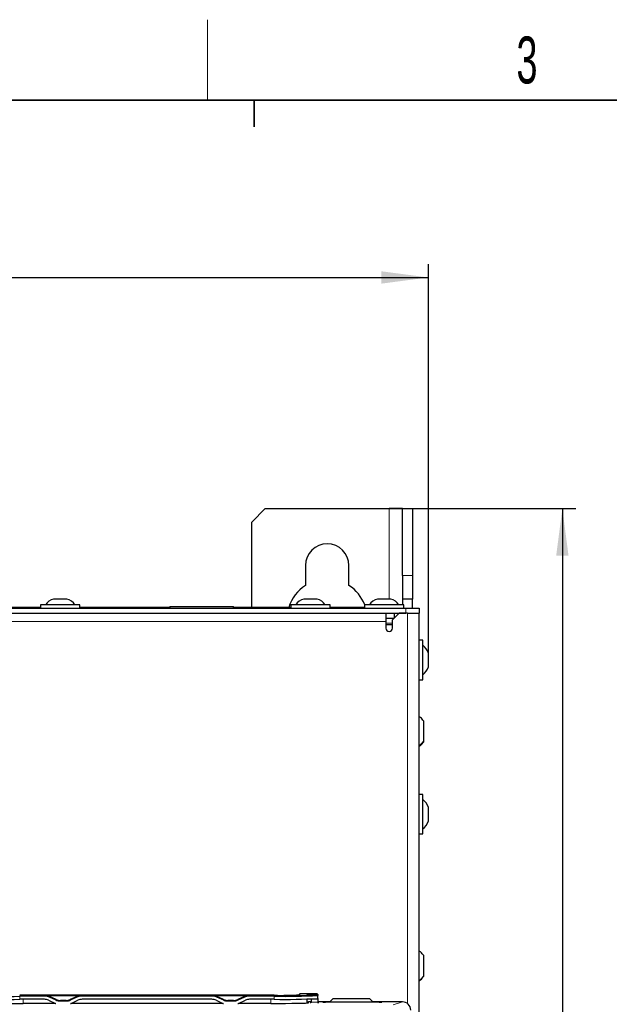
# Paper-space layout 'Blatt3' of a CAD drawing. Header units: millimetres. Extents: x 5 to 418, y 2 to 292.
# Tile 48 of 55: x 107 to 151, y 215 to 288. Entities that reach past the tile are written whole.
import ezdxf

# ---------------------------------------------------------------- set-up
doc = ezdxf.new("R2010")
doc.units = ezdxf.units.MM
doc.layers.add('SLD-0', color=7, linetype='Continuous')
doc.styles.add('SLDTEXTSTYLE1', font='TXT', dxfattribs={"width": 0.605})
doc.dimstyles.new('SLDDIMSTYLE0', dxfattribs={"dimtxt": 3.081982, "dimasz": 3.5, "dimexe": 0, "dimexo": 0.0625, "dimgap": 0.770496, "dimtad": 1, "dimdec": 1, "dimlfac": 4, "dimrnd": 1e-09, "dimzin": 12, "dimdsep": 46, "dimtxsty": 'SLDTEXTSTYLE1', "dimsah": 1, "dimcen": 0.09, "dimadec": 0, "dimazin": 3, "dimtfac": 1, "dimtofl": 0, "dimtmove": 0, "dimatfit": 3, "dimfxl": 1, "dimfrac": 2, "dimtolj": 1, "dimtzin": 12, "dimarcsym": 0})
doc.dimstyles.new('SLDDIMSTYLE1', dxfattribs={"dimtxt": 3.5, "dimasz": 3.5, "dimexe": 0, "dimexo": 0.0625, "dimgap": 0.875, "dimtad": 1, "dimdec": 1, "dimlfac": 4, "dimrnd": 1e-09, "dimzin": 12, "dimdsep": 46, "dimtxsty": 'SLDTEXTSTYLE1', "dimsah": 1, "dimcen": 0.09, "dimadec": 0, "dimazin": 3, "dimtfac": 1, "dimtofl": 0, "dimtmove": 0, "dimatfit": 3, "dimfxl": 1, "dimfrac": 2, "dimtolj": 1, "dimtzin": 12, "dimarcsym": 0})

# ---------------------------------------------------------------- blocks, each defined once
blk = doc.blocks.new('_D_13')
at = {"layer": 'SLD-0'}
for p, q in [((54.142, 241.215), (54.142, 270.265)), ((137.992, 241.215), (137.992, 270.265)), ((54.142, 269.265), (137.992, 269.265))]:
    blk.add_line(p, q, dxfattribs=at)
for points in [[(54.142, 269.265), (57.642, 268.805), (57.642, 269.725)], [(137.992, 269.265), (134.492, 269.725), (134.492, 268.805)]]:
    blk.add_solid(points, dxfattribs=at)
at = {"layer": 'SLD-0', "insert": (90.775, 273.358), "char_height": 3.175, "attachment_point": 1, "style": 'SLDTEXTSTYLE1'}
blk.add_mtext('335,4', dxfattribs=at)
blk = doc.blocks.new('_D_14')
at = {"layer": 'SLD-0', "color": 7}
for p, q in [((135.067, 252.015), (148.992, 252.015)), ((147.992, 252.015), (147.992, 99.325)), ((134.526, 99.325), (148.992, 99.325))]:
    blk.add_line(p, q, dxfattribs=at)
for points in [[(147.992, 252.015), (147.532, 248.515), (148.452, 248.515)], [(147.992, 99.325), (148.452, 102.825), (147.532, 102.825)]]:
    blk.add_solid(points, dxfattribs=at)
at = {"layer": 'SLD-0', "color": 7, "insert": (143.48, 169.654), "char_height": 3.5, "attachment_point": 1, "rotation": 90, "style": 'SLDTEXTSTYLE1'}
blk.add_mtext('610,8', dxfattribs=at)

psp = doc.layouts.new('Blatt3')

# ---------------------------------------------------------------- linework, layer by layer
at = {"color": 7, "linetype": 'Continuous', "lineweight": 25}
for p, q in [((125.8168, 252.0151), (124.8168, 251.0151)), ((125.8168, 252.0151), (135.0668, 252.0151)), ((136.0668, 252.0151), (135.0668, 252.0151)), ((136.0668, 252.0151), (136.8168, 252.0151)), ((136.0668, 247.0151), (136.0668, 252.0151)), ((136.8168, 252.0151), (136.8168, 247.0151)), ((124.8168, 244.6401), (124.8168, 251.0151)), ((128.8168, 247.7651), (128.8168, 246.2868)), ((132.0668, 246.2868), (132.0668, 247.7651)), ((136.0668, 247.0151), (136.0668, 245.2651)), ((136.8168, 247.0151), (136.8168, 245.2651)), ((109.0418, 244.8401), (109.0418, 244.5901)), ((111.9918, 244.8401), (109.0418, 244.8401)), ((111.0168, 245.2651), (110.0168, 245.2651)), ((111.9918, 244.5901), (111.9918, 244.8401)), ((118.6918, 244.7151), (118.6918, 244.5901)), ((118.6918, 244.7151), (123.4418, 244.7151)), ((123.4418, 244.5901), (123.4418, 244.7151)), ((127.7168, 244.8401), (127.7168, 244.5901)), ((130.6668, 244.8401), (127.7168, 244.8401)), ((129.6918, 245.2651), (128.6918, 245.2651)), ((130.6668, 244.5901), (130.6668, 244.8401)), ((133.2168, 244.8401), (133.2168, 244.5901)), ((136.1668, 244.8401), (133.2168, 244.8401)), ((135.1918, 245.2651), (134.1918, 245.2651)), ((136.8168, 245.2651), (136.0668, 245.2651)), ((136.0668, 245.2651), (136.0668, 244.8401)), ((136.1668, 244.5901), (136.1668, 244.8401)), ((136.8168, 244.5901), (136.8168, 245.2651)), ((55.8168, 244.5901), (136.3168, 244.5901)), ((55.8168, 244.2151), (136.3168, 244.2151)), ((109.0418, 244.6401), (103.4168, 244.6401)), ((118.6918, 244.6401), (111.9918, 244.6401)), ((127.7168, 244.6401), (123.4418, 244.6401)), ((133.2168, 244.6401), (130.6668, 244.6401)), ((134.8168, 244.2151), (134.8168, 243.5901)), ((135.8168, 244.2151), (135.3168, 243.7151)), ((135.4418, 244.2151), (135.4418, 243.8401)), ((136.4418, 244.2151), (135.8168, 244.2151)), ((136.3168, 244.5901), (137.3168, 244.5901)), ((136.4418, 244.2151), (137.3168, 244.2151)), ((137.3168, 244.5901), (137.3168, 244.2151)), ((137.3168, 210.1651), (137.3168, 244.2151)), ((134.8168, 243.8401), (135.4418, 243.8401)), ((134.8168, 243.5901), (134.8168, 243.0901)), ((135.3168, 243.3401), (134.8168, 243.3401)), ((135.3168, 243.0901), (135.3168, 243.7151)), ((137.5668, 242.1901), (137.3168, 242.1901)), ((137.5668, 239.2401), (137.5668, 242.1901)), ((137.9918, 240.2151), (137.9918, 241.2151)), ((137.3168, 239.2401), (137.5668, 239.2401)), ((137.6418, 234.674), (137.6418, 236.1599)), ((137.6418, 234.6202), (137.6418, 234.674)), ((137.5668, 230.6901), (137.3168, 230.6901)), ((137.5668, 227.7401), (137.5668, 230.6901)), ((137.9918, 228.7151), (137.9918, 229.7151)), ((137.3168, 227.7401), (137.5668, 227.7401)), ((137.6418, 217.1501), (137.6418, 218.6601)), ((137.6418, 217.1201), (137.6418, 217.1501)), ((126.4918, 215.7009), (107.4918, 215.7009)), ((109.3338, 215.4026), (107.4918, 215.4026)), ((109.1216, 215.6937), (112.362, 215.6937)), ((109.1216, 215.6907), (109.1216, 215.6937)), ((109.3948, 215.6907), (109.1216, 215.6907)), ((109.6508, 215.3323), (110.1536, 215.0979)), ((110.2146, 215.3859), (109.7118, 215.6204)), ((110.952, 215.3157), (110.5315, 215.3157)), ((111.7718, 215.6204), (111.269, 215.3859)), ((111.33, 215.0979), (111.8328, 215.3323)), ((112.362, 215.6907), (112.0888, 215.6907)), ((121.8338, 215.4026), (112.1497, 215.4026)), ((112.362, 215.6937), (112.362, 215.6907)), ((121.6216, 215.6937), (124.862, 215.6937)), ((121.6216, 215.6907), (121.6216, 215.6937)), ((121.8948, 215.6907), (121.6216, 215.6907)), ((122.1508, 215.3323), (122.6536, 215.0979)), ((122.7146, 215.3859), (122.2118, 215.6204)), ((123.452, 215.3157), (123.0315, 215.3157)), ((124.2718, 215.6204), (123.769, 215.3859)), ((123.83, 215.0979), (124.3328, 215.3323)), ((124.862, 215.6907), (124.5888, 215.6907)), ((126.4918, 215.4026), (124.6497, 215.4026)), ((124.862, 215.6937), (124.862, 215.6907)), ((128.3505, 215.7607), (128.3499, 215.7266)), ((129.6918, 215.8098), (128.4005, 215.8098)), ((129.237, 215.7974), (128.9418, 215.7974)), ((128.9418, 215.7974), (128.9418, 215.7409)), ((128.9418, 215.7409), (129.237, 215.7409)), ((128.9418, 215.1279), (128.9418, 215.422)), ((129.237, 215.7974), (129.237, 215.7927)), ((129.237, 215.7457), (129.237, 215.7409)), ((129.237, 215.7457), (129.6918, 215.7457)), ((129.243, 215.4049), (129.2471, 215.1793)), ((129.7418, 215.7598), (129.7418, 215.7427)), ((129.7418, 215.7427), (129.7418, 215.6957)), ((129.7418, 215.6957), (129.7418, 215.6843)), ((129.7418, 215.4593), (129.7418, 215.6843)), ((129.7418, 215.4593), (129.7418, 215.4049)), ((129.7418, 215.4049), (129.7418, 215.1793)), ((130.8668, 215.4401), (130.6168, 215.1901)), ((133.6168, 215.4401), (130.8668, 215.4401)), ((133.8668, 215.1901), (133.6168, 215.4401)), ((110.1666, 215.092), (107.7418, 215.092)), ((122.6666, 215.092), (111.317, 215.092)), ((126.2418, 215.092), (123.817, 215.092)), ((128.9918, 215.1317), (128.9918, 215.1598)), ((129.2466, 215.2098), (129.0418, 215.2098)), ((130.6365, 215.2098), (129.7418, 215.2098)), ((129.7418, 215.1793), (129.7418, 215.1597)), ((130.1302, 215.1778), (130.1295, 215.1778)), ((134.3155, 215.1754), (130.3181, 215.1754)), ((130.6168, 215.1901), (130.6168, 215.1754)), ((136.0507, 215.2098), (133.847, 215.2098)), ((133.8668, 215.1754), (133.8668, 215.1901))]:
    psp.add_line(p, q, dxfattribs=at)
at = {"color": 7, "linetype": 'Continuous', "lineweight": 18}
for p, q in [((135.0668, 252.0151), (135.0668, 245.2651)), ((136.8168, 247.0151), (136.0668, 247.0151)), ((136.3168, 244.2151), (136.3168, 244.5901)), ((136.4418, 215.0726), (136.4418, 244.2151)), ((134.8168, 243.5901), (57.3168, 243.5901)), ((135.3168, 243.4651), (134.8168, 243.4651)), ((107.4918, 215.6275), (107.4918, 215.6784)), ((107.4918, 215.6784), (109.3948, 215.6784)), ((109.3948, 215.6275), (107.4918, 215.6275)), ((107.4918, 215.4026), (107.4918, 215.6275)), ((107.7418, 215.092), (107.7418, 215.4026)), ((109.3948, 215.6907), (109.3948, 215.6784)), ((109.3948, 215.6275), (109.3948, 215.6784)), ((110.1934, 215.3275), (109.6906, 215.562)), ((109.7118, 215.6204), (109.7118, 215.6081)), ((109.7118, 215.6081), (110.2146, 215.3737)), ((110.2146, 215.3859), (110.2146, 215.3737)), ((110.5315, 215.3157), (110.5315, 215.3035)), ((110.5315, 215.3035), (110.5315, 215.2526)), ((110.5315, 215.3035), (110.952, 215.3035)), ((110.952, 215.3157), (110.952, 215.3035)), ((110.952, 215.3035), (110.952, 215.2526)), ((111.269, 215.3737), (111.7718, 215.6081)), ((111.269, 215.3859), (111.269, 215.3737)), ((111.7929, 215.562), (111.2901, 215.3275)), ((111.7718, 215.6204), (111.7718, 215.6081)), ((112.0888, 215.6907), (112.0888, 215.6784)), ((112.0888, 215.6784), (112.0888, 215.6275)), ((112.0888, 215.6784), (121.8948, 215.6784)), ((121.8948, 215.6275), (112.0888, 215.6275)), ((121.8948, 215.6907), (121.8948, 215.6784)), ((121.8948, 215.6784), (121.8948, 215.6275)), ((122.6934, 215.3275), (122.1906, 215.562)), ((122.2118, 215.6204), (122.2118, 215.6081)), ((122.2118, 215.6081), (122.7146, 215.3737)), ((122.7146, 215.3859), (122.7146, 215.3737)), ((123.0315, 215.3157), (123.0315, 215.3035)), ((123.0315, 215.3035), (123.0315, 215.2526)), ((123.0315, 215.3035), (123.452, 215.3035)), ((123.452, 215.3157), (123.452, 215.3035)), ((123.452, 215.3035), (123.452, 215.2526)), ((123.769, 215.3737), (124.2718, 215.6081)), ((123.769, 215.3859), (123.769, 215.3737)), ((124.2929, 215.562), (123.7901, 215.3275)), ((124.2718, 215.6204), (124.2718, 215.6081)), ((124.5888, 215.6907), (124.5888, 215.6784)), ((124.5888, 215.6784), (124.5888, 215.6275)), ((124.5888, 215.6784), (126.4918, 215.6784)), ((126.4918, 215.6275), (124.5888, 215.6275)), ((126.2418, 215.092), (126.2418, 215.4026)), ((126.4918, 215.6784), (126.4918, 215.6275)), ((126.4918, 215.4026), (126.4918, 215.6275)), ((128.3505, 215.7267), (128.3505, 215.7607)), ((128.4005, 215.8098), (128.4005, 215.7343)), ((129.237, 215.7927), (129.6918, 215.7927)), ((129.243, 215.4049), (129.7418, 215.4049)), ((129.6918, 215.7927), (129.6918, 215.8098)), ((129.6918, 215.7457), (129.6918, 215.7927)), ((129.6918, 215.7343), (129.6918, 215.7457)), ((110.952, 215.2526), (110.5315, 215.2526)), ((123.452, 215.2526), (123.0315, 215.2526)), ((129.0418, 215.2098), (129.0418, 215.1409)), ((129.2471, 215.1793), (129.7418, 215.1793)), ((130.1181, 215.1789), (130.1181, 215.1875)), ((130.1181, 215.1789), (130.1318, 215.1776)), ((130.3181, 215.191), (130.6178, 215.191)), ((130.3181, 215.191), (130.3181, 215.1754)), ((133.8658, 215.191), (134.3155, 215.191)), ((134.3155, 215.191), (134.3155, 215.1754)), ((134.5017, 215.1776), (134.5155, 215.1789)), ((134.5155, 215.1875), (134.5155, 215.1789)), ((135.3674, 214.9822), (136.0507, 215.2098))]:
    psp.add_line(p, q, dxfattribs=at)
at = {"color": 7, "linetype": 'Continuous', "lineweight": 25, "flags": 128}
for points in [[(110.1536, 215.0979), (110.1911, 215.0816), (110.2015, 215.0775)], [(111.282, 215.0775), (111.2925, 215.0816), (111.33, 215.0979)], [(122.6536, 215.0979), (122.6911, 215.0816), (122.7015, 215.0775)], [(123.782, 215.0775), (123.7925, 215.0816), (123.83, 215.0979)]]:
    psp.add_lwpolyline(points, dxfattribs=at)
at = {"color": 7, "linetype": 'Continuous', "lineweight": 25}
for centre, radius, start, end in [((130.4418, 247.7651), 1.625, 0, 180), ((130.4418, 243.7651), 3, 122.797168, 163.042237), ((130.4418, 243.7651), 3, 20.997876, 57.202832), ((110.2543, 244.2937), 1, 103.741315, 146.881112), ((110.7792, 244.2937), 1, 33.118888, 76.258685), ((128.9293, 244.2937), 1, 103.741315, 146.881112), ((129.4542, 244.2937), 1, 33.118888, 76.258685), ((134.4293, 244.2937), 1, 103.741315, 146.881112), ((134.9542, 244.2937), 1, 33.118888, 76.258685), ((135.0668, 243.0901), 0.25, 180, 0), ((137.0204, 240.9775), 1, 13.741315, 56.881112), ((137.0204, 240.4526), 1, 303.118888, 346.258685), ((137.0204, 229.4775), 1, 13.741315, 56.881112), ((137.0204, 228.9526), 1, 303.118888, 346.258685), ((106.6462, 260.3131), 44.6936, 266.916175, 271.084129), ((106.6462, 260.0881), 44.6936, 266.916175, 271.084129), ((109.3338, 214.6525), 0.7501, 65.003549, 90.000139), ((109.3948, 214.9283), 0.7501, 65.003549, 90.000139), ((110.5315, 216.0536), 0.7501, 245.003549, 270.000139), ((110.9521, 216.0536), 0.7501, 269.999861, 294.996451), ((112.0888, 214.9283), 0.7501, 89.999861, 114.996451), ((112.1497, 214.6525), 0.7501, 89.999861, 114.996451), ((121.8338, 214.6525), 0.7501, 65.003549, 90.000139), ((121.8948, 214.9283), 0.7501, 65.003549, 90.000139), ((123.0315, 216.0536), 0.7501, 245.003549, 270.000139), ((123.4521, 216.0536), 0.7501, 269.999861, 294.996451), ((124.5888, 214.9283), 0.7501, 89.999861, 114.996451), ((124.6497, 214.6525), 0.7501, 89.999861, 114.996451), ((127.3244, 259.6765), 44.006, 268.915871, 273.083825), ((126.9688, 243.0679), 27.3711, 269.001369, 272.998326), ((127.2707, 264.1374), 48.5161, 269.080131, 272.919564), ((127.2707, 263.9125), 48.5161, 269.080131, 272.919564), ((128.4005, 215.7598), 0.05, 89.995739, 178.995535), ((129.6918, 215.7598), 0.05, 0.004364, 90.004363), ((129.6918, 215.6957), 0.05, 0.004364, 90.004363), ((129.0418, 215.1598), 0.05, 89.995637, 179.995636)]:
    psp.add_arc(centre, radius, start, end, dxfattribs=at)
at = {"color": 7, "linetype": 'Continuous', "lineweight": 18}
for centre, radius, start, end in [((109.3948, 214.9275), 0.7001, 65.003549, 90.000139), ((108.0693, 216.3317), 1.7948, 334.602099, 336.223441), ((108.5721, 216.0973), 1.7948, 334.602099, 336.223441), ((110.5315, 216.0527), 0.8001, 245.003549, 270.000139), ((110.9521, 216.0527), 0.8001, 269.999861, 294.996451), ((112.9114, 216.0973), 1.7948, 203.776559, 205.397901), ((113.4142, 216.3317), 1.7948, 203.776559, 205.397901), ((112.0888, 214.9275), 0.7001, 89.999861, 114.996451), ((121.8948, 214.9275), 0.7001, 65.003549, 90.000139), ((120.5693, 216.3317), 1.7948, 334.602099, 336.223441), ((121.0721, 216.0973), 1.7948, 334.602099, 336.223441), ((123.0315, 216.0527), 0.8001, 245.003549, 270.000139), ((123.4521, 216.0527), 0.8001, 269.999861, 294.996451), ((125.4114, 216.0973), 1.7948, 203.776559, 205.397901), ((125.9142, 216.3317), 1.7948, 203.776559, 205.397901), ((124.5888, 214.9275), 0.7001, 89.999861, 114.996451), ((128.4005, 215.6842), 0.05, 89.999786, 115.908478), ((129.6918, 215.7427), 0.05, 0.004364, 90.004363), ((129.6918, 215.6843), 0.05, 0.004364, 90.004363), ((129.0418, 215.0909), 0.05, 89.999735, 119.453321), ((130.1181, 215.1125), 0.075, 58.950066, 90.000284), ((134.3655, 212.3242), 2.8673, 87.001465, 90.998839), ((134.5155, 215.1125), 0.075, 89.999716, 121.049934)]:
    psp.add_arc(centre, radius, start, end, dxfattribs=at)
at = {"color": 7, "linetype": 'Continuous', "lineweight": 25}
for centre, major_axis, ratio, start_param, end_param in [((109.3948, 214.9406), (0, -0.7501), 0.9998477, 2.7052603, 3.1415927), ((110.5315, 216.0658), (0, -0.7501), 0.9998477, 5.846853, 6.2831853), ((110.952, 216.0658), (0, -0.7501), 0.9998477, 0, 0.4363323), ((112.0888, 214.9406), (0, -0.7501), 0.9998477, 3.1415927, 3.577925), ((121.8948, 214.9406), (0, -0.7501), 0.9998477, 2.7052603, 3.1415927), ((123.0315, 216.0658), (0, -0.7501), 0.9998477, 5.846853, 6.2831853), ((123.452, 216.0658), (0, -0.7501), 0.9998477, 0, 0.4363323), ((124.5888, 214.9406), (0, -0.7501), 0.9998477, 3.1415927, 3.577925), ((129.2501, 215.0428), (-0.0131, 0.75), 0.0003045, 0.017448, 0.3563949), ((129.2549, 214.7197), (-0.0131, 0.75), 0.0003045, 5.864301, 5.952419), ((107.7418, 215.1409), (2.8, 0), 0.0174551, 3.1415927, 4.712389), ((126.2418, 215.1409), (2.8, 0), 0.0174551, 4.712389, 6.2831853), ((129.4918, 215.1692), (0.325, 0), 0.0174551, 2.3561285, 3.766759), ((129.2352, 215.8644), (-0.0131, 0.75), 0.0003045, 2.7227083, 2.7921863), ((129.4918, 215.1692), (0.325, 0), 0.0174551, 5.5356605, 6.9243938), ((130.3181, 215.1789), (0.2, 0), 0.0174524, 3.1415926, 4.7120843), ((134.3155, 215.1789), (0.2, 0), 0.0174524, 4.7126937, 6.2831854), ((136.0502, 214.5847), (0.5937, 0.1978), 0.9987209, 5.962135, 7.5320179)]:
    psp.add_ellipse(centre, major_axis=major_axis, ratio=ratio, start_param=start_param, end_param=end_param, dxfattribs=at)
at = {"color": 7, "linetype": 'Continuous', "lineweight": 18}
psp.add_ellipse((130.3181, 215.1875), major_axis=(0.2, 0), ratio=0.0174524, start_param=1.571101, end_param=3.1415927, dxfattribs=at)
at = {"color": 7, "linetype": 'Continuous', "lineweight": 25}
for points, knots in [([(137.6418, 236.1599), (137.5708, 236.258), (137.4777, 236.3866), (137.3477, 236.4749), (137.3168, 236.4959)], [0, 0, 0, 0, 0.7622719, 1, 1, 1, 1]), ([(137.3168, 234.2842), (137.3477, 234.3052), (137.4777, 234.3935), (137.5708, 234.5221), (137.6418, 234.6202)], [0, 0, 0, 0, 0.2377281, 1, 1, 1, 1]), ([(137.6418, 218.6601), (137.5708, 218.7581), (137.4777, 218.8868), (137.3477, 218.9751), (137.3168, 218.9961)], [0, 0, 0, 0, 0.76227189, 1, 1, 1, 1]), ([(137.3168, 216.784), (137.3477, 216.805), (137.4777, 216.8933), (137.5708, 217.022), (137.6418, 217.1201)], [0, 0, 0, 0, 0.2377281, 1, 1, 1, 1]), ([(134.505, 215.1779), (134.505, 215.1779), (134.5052, 215.1779), (134.5049, 215.1779), (134.5048, 215.1779)], [0, 0, 0, 0, 0.4613342, 1, 1, 1, 1])]:
    psp.add_open_spline(points, degree=3, knots=knots, dxfattribs=at)
at = {"color": 7, "linetype": 'Continuous', "lineweight": 18}
for points in [[(137.3168, 234.3615), (137.3477, 234.381), (137.4777, 234.4631), (137.5708, 234.5827), (137.6418, 234.674)], [(137.3168, 216.8271), (137.3477, 216.8473), (137.4777, 216.9322), (137.5708, 217.0558), (137.6418, 217.1501)]]:
    psp.add_open_spline(points, degree=3, knots=[0, 0, 0, 0, 0.2377281, 1, 1, 1, 1], dxfattribs=at)
at = {"layer": 'SLD-0', "lineweight": 18}
psp.add_line((121.5, 282.5), (121.5, 288.5), dxfattribs=at)
at = {"layer": 'SLD-0', "lineweight": 35}
psp.add_line((408, 282.5), (26, 282.5), dxfattribs=at)
at = {"layer": 'SLD-0'}
for p, q in [((125, 280.5), (125, 282.5)), ((125, 282.5), (125, 280.5))]:
    psp.add_line(p, q, dxfattribs=at)

# ---------------------------------------------------------------- texts
at = {"layer": 'SLD-0', "insert": (145.3527, 287.243), "char_height": 3.5, "attachment_point": 2, "style": 'SLDTEXTSTYLE1'}
psp.add_mtext('3', dxfattribs=at)

# ---------------------------------------------------------------- dimensions: what is measured, and where the dimension line sits
at = {"layer": 'SLD-0'}
dim = psp.add_linear_dim(base=(137.9918, 269.2651), p1=(54.1418, 241.2151), p2=(137.9918, 241.2151), dimstyle='SLDDIMSTYLE0', dxfattribs=at)
dim.commit()
dim.dimension.update_dxf_attribs({"geometry": '_D_13', "text_midpoint": (96.0668, 269.2651), "dimtype": 160})
at = {"layer": 'SLD-0', "color": 7}
dim = psp.add_linear_dim(base=(147.9918, 99.325), p1=(135.0668, 252.0151), p2=(134.5264, 99.325), angle=90, dimstyle='SLDDIMSTYLE1', dxfattribs=at)
dim.commit()
dim.dimension.update_dxf_attribs({"geometry": '_D_14', "text_midpoint": (147.9918, 175.67), "dimtype": 160})

doc.saveas('drawing.dxf')
